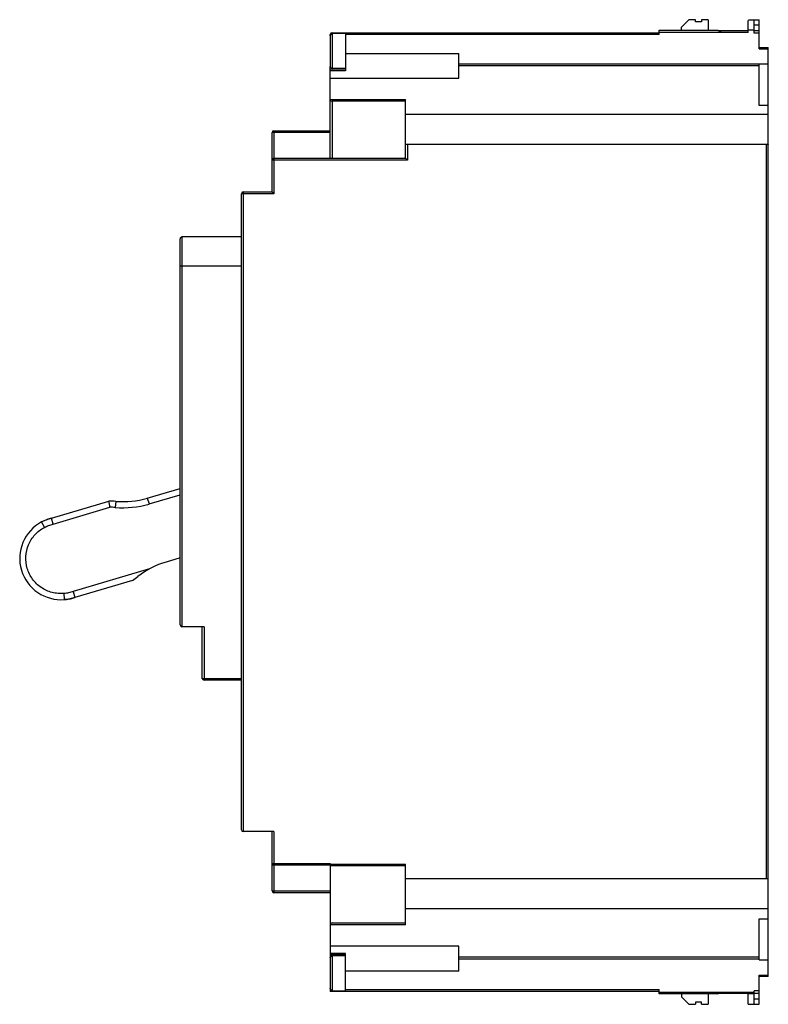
# Model space of a CAD drawing. Header units: millimetres. Extents: x 17 to 140, y 29 to 190.
import ezdxf

# ---------------------------------------------------------------- set-up
doc = ezdxf.new("R2010")
doc.units = ezdxf.units.MM
doc.header["$LTSCALE"] = 14.23935
doc.layers.get('0').update_dxf_attribs({"linetype": 'CONTINUOUS'})

msp = doc.modelspace()

# ---------------------------------------------------------------- linework, layer by layer
at = {"color": 7, "linetype": 'Continuous'}
for p, q in [((125.49, 188.35), (126.71, 189.57)), ((125.49, 187.86), (125.49, 188.35)), ((127.76, 189.57), (126.71, 189.57)), ((127.76, 189.21), (127.76, 189.57)), ((128.76, 189.21), (127.76, 189.21)), ((128.76, 189.57), (128.76, 189.21)), ((129.86, 189.57), (128.76, 189.57)), ((129.86, 189.57), (129.86, 187.86)), ((136.36, 187.51), (136.36, 189.27)), ((137.36, 187.37), (137.36, 189.59)), ((137.36, 189.58), (138.16, 189.58)), ((137.36, 188.72), (138.16, 188.72)), ((138.16, 184.81), (138.16, 189.58)), ((68.16, 187.08), (68.16, 187.16)), ((68.16, 186.96), (68.16, 181.97)), ((68.18, 187.08), (68.18, 187.13)), ((68.46, 187.46), (121.86, 187.46)), ((68.46, 187.33), (68.46, 181.6)), ((70.66, 187.33), (68.46, 187.33)), ((70.66, 187.46), (70.66, 181.24)), ((121.86, 187.17), (70.66, 187.17)), ((121.86, 187.17), (121.86, 187.86)), ((121.86, 187.86), (131.42, 187.86)), ((121.86, 187.56), (131.95, 187.56)), ((131.51, 187.81), (136.36, 187.81)), ((136.36, 187.51), (132.03, 187.51)), ((137.36, 187.86), (136.36, 187.86)), ((137.36, 187.81), (138.16, 187.81)), ((138.16, 187.37), (137.36, 187.37)), ((138.16, 185.02), (139.66, 185.02)), ((139.66, 33.39), (139.66, 185.02)), ((70.66, 184.09), (89.16, 184.09)), ((89.16, 180.05), (89.16, 184.09)), ((138.16, 184.81), (139.66, 184.81)), ((68.16, 166.96), (68.16, 181.85)), ((68.18, 181.85), (68.18, 181.8)), ((89.16, 182.4), (139.66, 182.4)), ((138.16, 182.03), (89.16, 182.03)), ((138.16, 175.59), (138.16, 182.31)), ((139.66, 182.31), (138.16, 182.31)), ((68.16, 181.41), (70.66, 181.41)), ((70.66, 181.24), (68.16, 181.24)), ((68.16, 180.04), (89.16, 180.05)), ((70.66, 181.6), (68.46, 181.6)), ((68.16, 176.56), (80.46, 176.56)), ((68.46, 176.26), (68.46, 166.96)), ((80.46, 176.26), (68.46, 176.26)), ((80.46, 166.96), (80.46, 176.56)), ((139.66, 175.59), (138.16, 175.59)), ((80.46, 174.15), (139.66, 174.15)), ((58.66, 161.46), (58.66, 171.16)), ((68.16, 171.16), (58.66, 171.16)), ((58.96, 171.46), (58.96, 161.16)), ((58.96, 171.46), (68.16, 171.46)), ((80.76, 169.21), (80.76, 166.66)), ((139.36, 169.21), (80.76, 169.21)), ((139.36, 49.4), (139.36, 169.21)), ((80.76, 166.66), (58.66, 166.66)), ((58.96, 166.96), (80.46, 166.96)), ((80.76, 166.66), (80.46, 166.96)), ((53.66, 57.36), (53.66, 161.16)), ((58.96, 161.16), (53.66, 161.16)), ((53.96, 161.46), (53.96, 57.06)), ((53.96, 161.46), (58.66, 161.46)), ((58.96, 161.16), (58.66, 161.46)), ((43.66, 90.78), (43.66, 153.83)), ((43.96, 154.13), (43.96, 90.48)), ((53.66, 154.13), (43.96, 154.13)), ((53.66, 149.33), (43.66, 149.33)), ((38.3, 111.49), (43.66, 113.08)), ((22.65, 108.22), (32.04, 111)), ((33.14, 110.96), (33.05, 109.97)), ((38.3, 111.49), (38.58, 110.53)), ((38.58, 110.53), (43.66, 112.03)), ((22.93, 107.26), (32.19, 110)), ((22.93, 107.26), (22.65, 108.22)), ((21.51, 106.72), (21.04, 107.6)), ((43.66, 101.73), (41.39, 101.06)), ((38.67, 99.93), (26.2, 96.23)), ((35.87, 98.05), (26.48, 95.27)), ((26.2, 96.23), (26.48, 95.27)), ((47.56, 90.48), (43.96, 90.48)), ((47.26, 82.07), (47.26, 90.48)), ((47.56, 90.48), (47.56, 81.77)), ((47.26, 82.07), (53.66, 82.07)), ((53.66, 81.77), (47.56, 81.77)), ((58.96, 57.06), (53.96, 57.06)), ((58.66, 47.36), (58.66, 57.06)), ((58.96, 57.06), (58.96, 47.06)), ((58.66, 51.86), (68.16, 51.86)), ((68.16, 51.56), (58.96, 51.56)), ((68.16, 51.86), (68.16, 36.56)), ((68.16, 51.74), (80.46, 51.74)), ((80.46, 51.44), (68.16, 51.44)), ((80.46, 41.84), (80.46, 51.74)), ((80.46, 49.4), (139.36, 49.4)), ((58.66, 47.36), (68.16, 47.36)), ((68.16, 47.06), (58.96, 47.06)), ((139.66, 44.47), (80.46, 44.47)), ((80.46, 41.84), (68.16, 41.84)), ((68.46, 42.14), (80.46, 42.14)), ((138.16, 42.82), (139.66, 42.82)), ((138.16, 36.1), (138.16, 42.82)), ((89.16, 38.36), (68.16, 38.36)), ((70.66, 37.17), (68.16, 37.17)), ((70.66, 36.99), (68.16, 36.99)), ((70.66, 30.95), (70.66, 37.17)), ((89.16, 34.29), (89.16, 38.37)), ((68.16, 36.44), (68.16, 31.45)), ((68.18, 36.62), (68.18, 36.56)), ((68.46, 36.81), (70.66, 36.81)), ((68.46, 36.81), (68.46, 31.08)), ((89.16, 36.59), (138.16, 36.59)), ((138.16, 36.21), (89.16, 36.21)), ((138.16, 36.1), (139.66, 36.1)), ((89.16, 34.29), (70.66, 34.29)), ((138.16, 33.6), (139.66, 33.6)), ((138.16, 28.86), (138.16, 33.6)), ((139.66, 33.39), (138.16, 33.39)), ((68.16, 31.33), (68.16, 30.95)), ((121.86, 30.95), (68.16, 30.95)), ((68.18, 31.27), (68.18, 31.33)), ((68.46, 31.08), (70.66, 31.08)), ((70.66, 31.25), (121.86, 31.25)), ((121.86, 30.55), (121.86, 31.25)), ((121.86, 30.85), (137.36, 30.85)), ((131.42, 30.55), (121.86, 30.55)), ((125.49, 30.55), (125.49, 30.06)), ((129.86, 30.55), (129.86, 28.86)), ((136.36, 30.6), (131.51, 30.6)), ((136.36, 28.86), (136.36, 30.6)), ((137.36, 30.55), (136.36, 30.55)), ((138.16, 31.04), (137.36, 31.04)), ((137.36, 28.86), (137.36, 31.04)), ((138.16, 30.6), (137.36, 30.6)), ((126.7, 28.86), (125.49, 30.06)), ((128.76, 29.19), (127.76, 29.19)), ((127.76, 29.19), (127.76, 28.86)), ((128.76, 28.86), (128.76, 29.19)), ((138.16, 29.69), (137.36, 29.69)), ((126.7, 28.86), (127.76, 28.86)), ((128.76, 28.86), (129.86, 28.86)), ((136.36, 28.86), (138.16, 28.86))]:
    msp.add_line(p, q, dxfattribs=at)
for centre, radius, start, end in [((68.46, 187.16), 0.3, 90, 180), ((68.46, 187.03), 0.3, 89.9902, 158.5611), ((115.88, 160.06), 31.85, 60.1095, 60.6043), ((95.3, 124.1), 73.28, 59.9969, 60.1741), ((113.76, 155.89), 36.52, 59.9764, 60.1252), ((68.47, 181.97), 0.312, 180.0075, 200.9974), ((68.46, 181.9), 0.3, 201.4486, 270), ((68.46, 176.56), 0.3, 180, 270), ((58.96, 171.16), 0.3, 90, 180), ((58.96, 166.66), 0.3, 90, 180), ((53.96, 161.16), 0.3, 90, 180), ((43.96, 153.83), 0.3, 90, 180.0006), ((-106.61, 89.16), 140.36, 8.5399, 8.9519), ((32.28, 101), 10, 85.0756, 91.3921), ((34.34, 124.87), 13.96, 265.0756, 286.5), ((32.28, 101), 9, 85.0756, 90.5697), ((34.34, 124.87), 14.96, 265.0756, 286.5), ((24.17, 101.74), 6.64, 108.2615, 118.0791), ((24.21, 101.65), 6.74, 118.0277, 274.9484), ((45.35, 87.67), 13.96, 106.5, 127.9244), ((30.63, 106.57), 10, 301.6079, 307.9244), ((43.96, 90.78), 0.3, 180, 270), ((47.56, 82.07), 0.3, 180, 270), ((53.96, 57.36), 0.3, 180, 270), ((58.96, 51.86), 0.3, 180, 270), ((58.96, 47.36), 0.3, 180, 270), ((68.46, 41.84), 0.3, 90, 180), ((68.47, 36.44), 0.312, 159.0021, 179.9956), ((68.46, 36.51), 0.3, 90, 158.5514), ((68.46, 31.38), 0.3, 201.4389, 270.0098)]:
    msp.add_arc(centre, radius, start, end, dxfattribs=at)
for centre, major_axis, ratio, start_param, end_param in [((136.36, 189.59), (1, 0), 0.017382, -1.266104, 0), ((131.94, 30.85), (0.52, 0.3), 0.007557, 3.137231, 3.72292)]:
    msp.add_ellipse(centre, major_axis=major_axis, ratio=ratio, start_param=start_param, end_param=end_param, dxfattribs=at)
for points, knots in [([(136.36, 189.27), (136.36, 189.35), (136.42, 189.51), (136.58, 189.57), (136.66, 189.57)], [0, 0, 0, 0, 0.504104, 1, 1, 1, 1]), ([(131.42, 187.86), (131.42, 187.86), (131.43, 187.86), (131.43, 187.86), (131.44, 187.85), (131.46, 187.84), (131.48, 187.83), (131.5, 187.82), (131.51, 187.81)], [0, 0, 0, 0, 0.019687, 0.079609, 0.175642, 0.3017, 0.620462, 1, 1, 1, 1]), ([(80.76, 169.21), (80.72, 169.21), (80.65, 169.21), (80.55, 169.22), (80.5, 169.22), (80.46, 169.24), (80.46, 169.25)], [0, 0, 0, 0, 0.375562, 0.694602, 0.908482, 1, 1, 1, 1]), ([(139.66, 169.25), (139.66, 169.24), (139.62, 169.22), (139.56, 169.22), (139.47, 169.21), (139.4, 169.21), (139.36, 169.21)], [0, 0, 0, 0, 0.091556, 0.30553, 0.624535, 1, 1, 1, 1]), ([(22.65, 108.22), (22.52, 108.18), (22.34, 108.13), (22.14, 108.07), (22.09, 108.05)], [0, 0, 0, 0, 0.706781, 1, 1, 1, 1]), ([(24.71, 95.92), (24.38, 95.9), (23.73, 95.9), (22.43, 96.12), (20.92, 96.81), (19.48, 98.19), (18.6, 99.98), (18.37, 101.96), (18.81, 103.91), (19.7, 105.31), (20.67, 106.2), (21.22, 106.56), (21.51, 106.71)], [0, 0, 0, 0, 0.062652, 0.125344, 0.250231, 0.375115, 0.5, 0.624885, 0.74977, 0.874655, 0.93735, 1, 1, 1, 1]), ([(21.51, 106.71), (21.73, 106.83), (22.19, 107.04), (22.68, 107.19), (22.93, 107.26)], [0, 0, 0, 0, 0.49255, 1, 1, 1, 1]), ([(26.2, 96.23), (26.08, 96.19), (25.83, 96.12), (25.46, 96.02), (25.09, 95.95), (24.84, 95.93), (24.71, 95.92)], [0, 0, 0, 0, 0.250004, 0.50004, 0.750013, 1, 1, 1, 1]), ([(24.8, 94.93), (24.8, 94.93), (24.8, 94.93), (24.8, 94.94), (24.8, 94.94), (24.8, 94.96), (24.79, 94.98), (24.79, 95.01), (24.79, 95.05), (24.78, 95.1), (24.78, 95.16), (24.77, 95.25), (24.76, 95.38), (24.74, 95.55), (24.73, 95.73), (24.72, 95.86), (24.71, 95.92)], [0, 0, 0, 0, 0.001228, 0.004861, 0.010882, 0.019272, 0.043066, 0.076062, 0.11802, 0.168462, 0.226849, 0.292643, 0.444025, 0.616976, 0.805087, 1, 1, 1, 1]), ([(24.8, 94.92), (24.87, 94.93), (25.01, 94.93), (25.21, 94.97), (25.33, 94.99), (25.39, 95)], [0, 0, 0, 0, 0.370365, 0.74073, 1, 1, 1, 1]), ([(25.39, 95), (25.48, 95.01), (25.63, 95.04), (25.78, 95.08), (25.84, 95.09)], [0, 0, 0, 0, 0.625533, 1, 1, 1, 1]), ([(25.84, 95.09), (25.92, 95.11), (26.15, 95.17), (26.36, 95.24), (26.48, 95.27)], [0, 0, 0, 0, 0.379228, 1, 1, 1, 1]), ([(139.36, 49.4), (139.4, 49.4), (139.47, 49.4), (139.56, 49.4), (139.62, 49.39), (139.66, 49.38), (139.66, 49.37)], [0, 0, 0, 0, 0.375544, 0.694616, 0.908511, 1, 1, 1, 1])]:
    msp.add_open_spline(points, degree=3, knots=knots, dxfattribs=at)
for points in [[(68.16, 186.96), (68.16, 187), (68.17, 187.04), (68.18, 187.08)], [(68.18, 181.85), (68.17, 181.89), (68.16, 181.93), (68.16, 181.97)], [(21.04, 107.6), (21.17, 107.67), (21.43, 107.8), (21.85, 107.97), (22.26, 108.1), (22.52, 108.18), (22.65, 108.22)], [(26.48, 95.27), (26.36, 95.24), (26.1, 95.16), (25.67, 95.04), (25.23, 94.96), (24.94, 94.93), (24.8, 94.92)], [(68.16, 36.44), (68.16, 36.48), (68.17, 36.52), (68.18, 36.56)], [(68.18, 31.33), (68.17, 31.37), (68.16, 31.41), (68.16, 31.45)]]:
    msp.add_open_spline(points, degree=3, dxfattribs=at)

doc.saveas('drawing.dxf')
